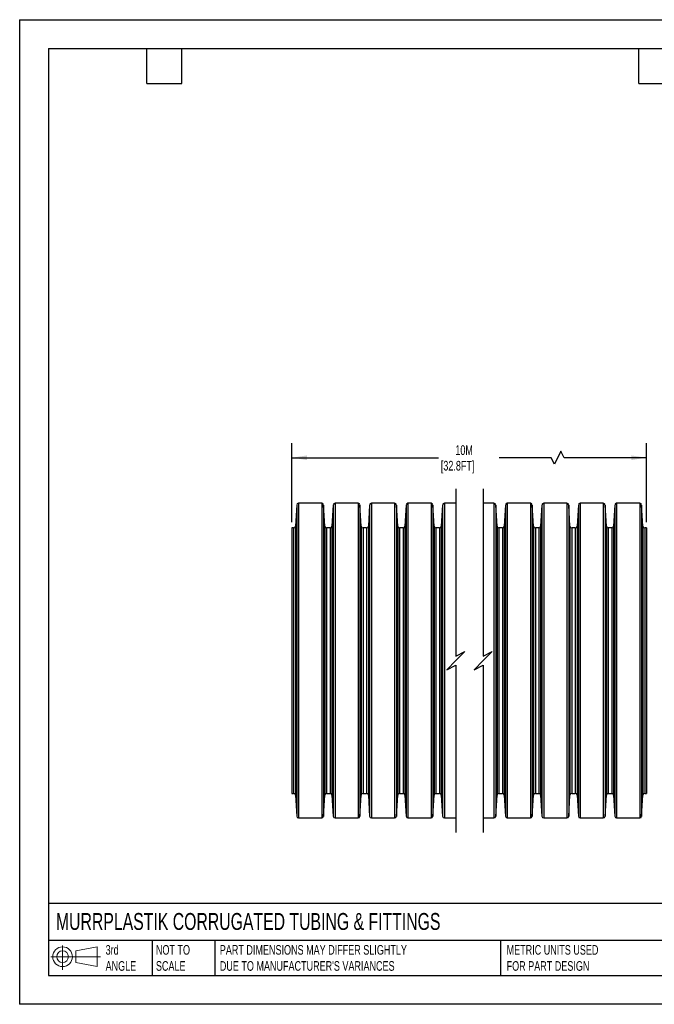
# Model space of a CAD drawing. Header units: millimetres. Extents: x 0 to 140, y 0 to 108.
# Tile 1 of 7: x 0 to 70, y 0 to 108. Entities that reach past the tile are written whole.
import ezdxf

# ---------------------------------------------------------------- set-up
doc = ezdxf.new("R2010")
doc.units = ezdxf.units.MM
doc.header["$LTSCALE"] = 0.5
doc.layers.add('DIMENSIONS', color=140, linetype='Continuous', lineweight=25)
doc.layers.add('TEXT', color=140, linetype='Continuous', lineweight=25)
doc.styles.add('SLDTEXTSTYLE0', font='TXT', dxfattribs={"width": 0.7})
doc.dimstyles.new('SLDDIMSTYLE0', dxfattribs={"dimtxt": 1.079004, "dimasz": 1.651, "dimexe": 0, "dimexo": 0.0625, "dimgap": 0.269751, "dimtad": 0, "dimtih": 1, "dimtoh": 1, "dimdec": 1, "dimrnd": 1e-09, "dimzin": 12, "dimdsep": 46, "dimtxsty": 'SLDTEXTSTYLE0', "dimsah": 1, "dimcen": 0.09, "dimadec": 0, "dimazin": 3, "dimtfac": 1, "dimtdec": 1, "dimtofl": 0, "dimtmove": 0, "dimatfit": 3, "dimfxl": 0, "dimfrac": 2, "dimtolj": 1, "dimtzin": 12, "dimarcsym": 0})

# ---------------------------------------------------------------- blocks, each defined once
blk = doc.blocks.new('Block11')
at = {"color": 7, "linetype": 'Continuous', "lineweight": 18}
for p, q in [((1.29, 2.66), (1.29, 0)), ((2.74, 2.08), (5.09, 2.52)), ((5.09, 2.52), (5.09, 0.37)), ((0, 1.44), (5.44, 1.44)), ((2.74, 0.8), (2.74, 2.08)), ((2.74, 0.8), (5.09, 0.37))]:
    blk.add_line(p, q, dxfattribs=at)
for radius in [1.08, 0.643]:
    blk.add_circle((1.29, 1.44), radius, dxfattribs=at)
blk = doc.blocks.new('Block12')
at = {"color": 7, "linetype": 'Continuous'}
blk.add_blockref('Block11', (0, 0), dxfattribs=at)
blk = doc.blocks.new('_D')
at = {"layer": 'DIMENSIONS'}
for p, q in [((29.87, 52.86), (29.87, 61.51)), ((59.39, 60.63), (58.68, 59.22)), ((59.74, 59.93), (59.39, 60.63)), ((68.77, 52.86), (68.77, 61.51)), ((29.87, 59.93), (45.97, 59.93)), ((58.33, 59.93), (52.62, 59.93)), ((58.68, 59.22), (58.33, 59.93)), ((68.77, 59.93), (59.74, 59.93))]:
    blk.add_line(p, q, dxfattribs=at)
for points in [[(29.87, 59.93), (31.52, 59.67), (31.52, 60.18)], [(68.77, 59.93), (67.12, 60.18), (67.12, 59.67)]]:
    blk.add_solid(points, dxfattribs=at)
at = {"layer": 'DIMENSIONS', "char_height": 1.058, "attachment_point": 1, "style": 'SLDTEXTSTYLE0'}
for s, insert in [('10M', (47.8, 61.29)), ('[32.8FT]', (46.21, 59.58))]:
    blk.add_mtext(s, dxfattribs=dict(at, insert=insert))

msp = doc.modelspace()

# ---------------------------------------------------------------- linework, layer by layer
at = {"color": 7, "linetype": 'Continuous'}
for p, q in [((0, 107.95), (0, 0)), ((0, 107.95), (139.7, 107.95)), ((139.7, 0), (0, 0))]:
    msp.add_line(p, q, dxfattribs=at)
for p, q in [((30.4, 54.74), (30.26, 52.41)), ((30.4, 54.74), (30.4, 20.61)), ((33.14, 54.93), (30.6, 54.93)), ((30.6, 54.93), (30.6, 20.43)), ((33.14, 54.93), (33.14, 20.43)), ((33.48, 52.41), (33.34, 54.74)), ((33.34, 54.74), (33.34, 20.61)), ((34.4, 54.74), (34.26, 52.41)), ((34.4, 54.74), (34.4, 20.61)), ((37.14, 54.93), (34.6, 54.93)), ((34.6, 54.93), (34.6, 20.43)), ((37.14, 54.93), (37.14, 20.43)), ((37.48, 52.41), (37.34, 54.74)), ((37.34, 54.74), (37.34, 20.61)), ((38.4, 54.74), (38.26, 52.41)), ((38.4, 54.74), (38.4, 20.61)), ((41.14, 54.93), (38.6, 54.93)), ((38.6, 54.93), (38.6, 20.43)), ((41.14, 54.93), (41.14, 20.43)), ((41.48, 52.41), (41.34, 54.74)), ((41.34, 54.74), (41.34, 20.61)), ((42.4, 54.74), (42.26, 52.41)), ((42.4, 54.74), (42.4, 20.61)), ((45.14, 54.93), (42.6, 54.93)), ((42.6, 54.93), (42.6, 20.43)), ((45.14, 54.93), (45.14, 20.43)), ((45.48, 52.41), (45.34, 54.74)), ((45.34, 54.74), (45.34, 20.61)), ((46.4, 54.74), (46.26, 52.41)), ((46.4, 54.74), (46.4, 20.61)), ((47.86, 54.93), (46.6, 54.93)), ((46.6, 54.93), (46.6, 20.43)), ((52.04, 54.93), (50.86, 54.93)), ((52.04, 54.93), (52.04, 20.43)), ((52.38, 52.41), (52.24, 54.74)), ((52.24, 54.74), (52.24, 20.61)), ((53.31, 54.74), (53.16, 52.41)), ((53.31, 54.74), (53.31, 20.61)), ((56.04, 54.93), (53.5, 54.93)), ((53.5, 54.93), (53.5, 20.43)), ((56.04, 54.93), (56.04, 20.43)), ((56.38, 52.41), (56.24, 54.74)), ((56.24, 54.74), (56.24, 20.61)), ((57.31, 54.74), (57.16, 52.41)), ((57.31, 54.74), (57.31, 20.61)), ((60.04, 54.93), (57.5, 54.93)), ((57.5, 54.93), (57.5, 20.43)), ((60.04, 54.93), (60.04, 20.43)), ((60.38, 52.41), (60.24, 54.74)), ((60.24, 54.74), (60.24, 20.61)), ((61.31, 54.74), (61.16, 52.41)), ((61.31, 54.74), (61.31, 20.61)), ((64.04, 54.93), (61.5, 54.93)), ((61.5, 54.93), (61.5, 20.43)), ((64.04, 54.93), (64.04, 20.43)), ((64.38, 52.41), (64.24, 54.74)), ((64.24, 54.74), (64.24, 20.61)), ((65.3, 54.74), (65.16, 52.41)), ((65.3, 54.74), (65.3, 20.61)), ((68.04, 54.93), (65.5, 54.93)), ((65.5, 54.93), (65.5, 20.43)), ((68.04, 54.93), (68.04, 20.43)), ((68.38, 52.41), (68.24, 54.74)), ((68.24, 54.74), (68.24, 20.61)), ((30.06, 52.23), (29.87, 52.23)), ((29.87, 52.23), (29.87, 23.13)), ((30.06, 52.23), (30.06, 23.13)), ((30.26, 52.41), (30.26, 22.94)), ((33.48, 52.41), (33.48, 22.94)), ((34.06, 52.23), (33.68, 52.23)), ((33.68, 52.23), (33.68, 23.13)), ((34.06, 52.23), (34.06, 23.13)), ((34.26, 52.41), (34.26, 22.94)), ((37.48, 52.41), (37.48, 22.94)), ((38.06, 52.23), (37.68, 52.23)), ((37.68, 52.23), (37.68, 23.13)), ((38.06, 52.23), (38.06, 23.13)), ((38.26, 52.41), (38.26, 22.94)), ((41.48, 52.41), (41.48, 22.94)), ((42.06, 52.23), (41.68, 52.23)), ((41.68, 52.23), (41.68, 23.13)), ((42.06, 52.23), (42.06, 23.13)), ((42.26, 52.41), (42.26, 22.94)), ((45.48, 52.41), (45.48, 22.94)), ((46.06, 52.23), (45.68, 52.23)), ((45.68, 52.23), (45.68, 23.13)), ((46.06, 52.23), (46.06, 23.13)), ((46.26, 52.41), (46.26, 22.94)), ((52.38, 52.41), (52.38, 22.94)), ((52.96, 52.23), (52.58, 52.23)), ((52.58, 52.23), (52.58, 23.13)), ((52.96, 52.23), (52.96, 23.13)), ((53.16, 52.41), (53.16, 22.94)), ((56.38, 52.41), (56.38, 22.94)), ((56.96, 52.23), (56.58, 52.23)), ((56.58, 52.23), (56.58, 23.13)), ((56.96, 52.23), (56.96, 23.13)), ((57.16, 52.41), (57.16, 22.94)), ((60.38, 52.41), (60.38, 22.94)), ((60.96, 52.23), (60.58, 52.23)), ((60.58, 52.23), (60.58, 23.13)), ((60.96, 52.23), (60.96, 23.13)), ((61.16, 52.41), (61.16, 22.94)), ((64.38, 52.41), (64.38, 22.94)), ((64.96, 52.23), (64.58, 52.23)), ((64.58, 52.23), (64.58, 23.13)), ((64.96, 52.23), (64.96, 23.13)), ((65.16, 52.41), (65.16, 22.94)), ((68.38, 52.41), (68.38, 22.94)), ((68.77, 52.23), (68.58, 52.23)), ((68.58, 52.23), (68.58, 23.13)), ((68.77, 52.23), (68.77, 23.13)), ((29.87, 23.13), (30.06, 23.13)), ((30.26, 22.94), (30.4, 20.61)), ((33.34, 20.61), (33.48, 22.94)), ((33.68, 23.13), (34.06, 23.13)), ((34.26, 22.94), (34.4, 20.61)), ((37.34, 20.61), (37.48, 22.94)), ((37.68, 23.13), (38.06, 23.13)), ((38.26, 22.94), (38.4, 20.61)), ((41.34, 20.61), (41.48, 22.94)), ((41.68, 23.13), (42.06, 23.13)), ((42.26, 22.94), (42.4, 20.61)), ((45.34, 20.61), (45.48, 22.94)), ((45.68, 23.13), (46.06, 23.13)), ((46.26, 22.94), (46.4, 20.61)), ((52.24, 20.61), (52.38, 22.94)), ((52.58, 23.13), (52.96, 23.13)), ((53.16, 22.94), (53.31, 20.61)), ((56.24, 20.61), (56.38, 22.94)), ((56.58, 23.13), (56.96, 23.13)), ((57.16, 22.94), (57.31, 20.61)), ((60.24, 20.61), (60.38, 22.94)), ((60.58, 23.13), (60.96, 23.13)), ((61.16, 22.94), (61.31, 20.61)), ((64.24, 20.61), (64.38, 22.94)), ((64.58, 23.13), (64.96, 23.13)), ((65.16, 22.94), (65.3, 20.61)), ((68.24, 20.61), (68.38, 22.94)), ((68.58, 23.13), (68.77, 23.13)), ((30.6, 20.43), (33.14, 20.43)), ((34.6, 20.43), (37.14, 20.43)), ((38.6, 20.43), (41.14, 20.43)), ((42.6, 20.43), (45.14, 20.43)), ((46.6, 20.43), (47.86, 20.43)), ((50.86, 20.43), (52.04, 20.43)), ((53.5, 20.43), (56.04, 20.43)), ((57.5, 20.43), (60.04, 20.43)), ((61.5, 20.43), (64.04, 20.43)), ((65.5, 20.43), (68.04, 20.43))]:
    msp.add_line(p, q)
for centre, start, end in [((30.6, 54.73), 89.9991, 175.0013), ((33.14, 54.73), 4.9996, 90.0005), ((34.6, 54.73), 89.9993, 175.0008), ((37.14, 54.73), 4.9996, 90.0005), ((38.6, 54.73), 89.9993, 175.0008), ((41.14, 54.73), 4.9992, 90.0007), ((42.6, 54.73), 89.9993, 175.0008), ((45.14, 54.73), 4.9992, 90.0007), ((46.6, 54.73), 89.9994, 175.0006), ((52.04, 54.73), 4.9993, 90.0006), ((53.5, 54.73), 89.9993, 175.0008), ((56.04, 54.73), 4.9992, 90.0007), ((57.5, 54.73), 89.9993, 175.0008), ((60.04, 54.73), 4.9996, 90.0005), ((61.5, 54.73), 89.9993, 175.0008), ((64.04, 54.73), 4.9992, 90.0007), ((65.5, 54.73), 89.9995, 175.0004), ((68.04, 54.73), 4.9996, 90.0005), ((30.06, 52.43), 270, 354.9996), ((33.68, 52.43), 184.9995, 270.0004), ((34.06, 52.43), 269.9998, 355), ((37.68, 52.43), 185, 270.0002), ((38.06, 52.43), 270, 354.9996), ((41.68, 52.43), 185, 270.0002), ((42.06, 52.43), 269.9999, 354.9998), ((45.68, 52.43), 185.0002, 270), ((46.06, 52.43), 269.9998, 354.9999), ((52.58, 52.43), 185.0001, 270.0002), ((52.96, 52.43), 269.9999, 354.9998), ((56.58, 52.43), 185.0002, 270), ((56.96, 52.43), 270.0003, 354.9996), ((60.58, 52.43), 185, 270.0002), ((60.96, 52.43), 270, 354.9996), ((64.58, 52.43), 184.9995, 270.0004), ((64.96, 52.43), 270, 354.9996), ((68.58, 52.43), 185.0004, 270), ((30.06, 22.93), 5.0004, 90), ((33.68, 22.93), 89.9996, 175.0005), ((34.06, 22.93), 5, 90.0002), ((37.68, 22.93), 89.9998, 175), ((38.06, 22.93), 5.0004, 90), ((41.68, 22.93), 89.9998, 175), ((42.06, 22.93), 5.0002, 90.0001), ((45.68, 22.93), 90, 174.9998), ((46.06, 22.93), 5.0001, 90.0002), ((52.58, 22.93), 89.9998, 174.9999), ((52.96, 22.93), 5.0002, 90.0001), ((56.58, 22.93), 90, 174.9998), ((56.96, 22.93), 5.0004, 89.9997), ((60.58, 22.93), 89.9998, 175), ((60.96, 22.93), 5.0004, 90), ((64.58, 22.93), 89.9996, 175.0005), ((64.96, 22.93), 5.0004, 90), ((68.58, 22.93), 90, 174.9996), ((30.6, 20.63), 184.9987, 270.0009), ((33.14, 20.63), 269.9995, 355.0004), ((34.6, 20.63), 184.9992, 270.0007), ((37.14, 20.63), 269.9995, 355.0004), ((38.6, 20.63), 184.9992, 270.0007), ((41.14, 20.63), 269.9993, 355.0008), ((42.6, 20.63), 184.9992, 270.0007), ((45.14, 20.63), 269.9993, 355.0008), ((46.6, 20.63), 184.9994, 270.0006), ((52.04, 20.63), 269.9994, 355.0007), ((53.5, 20.63), 184.9992, 270.0007), ((56.04, 20.63), 269.9993, 355.0008), ((57.5, 20.63), 184.9992, 270.0007), ((60.04, 20.63), 269.9995, 355.0004), ((61.5, 20.63), 184.9992, 270.0007), ((64.04, 20.63), 269.9993, 355.0008), ((65.5, 20.63), 184.9996, 270.0005), ((68.04, 20.63), 269.9995, 355.0004)]:
    msp.add_arc(centre, 0.2, start, end)
at = {"layer": 'DIMENSIONS', "color": 140}
for p, q in [((47.86, 56.51), (47.86, 38.18)), ((50.86, 56.51), (50.86, 38.18)), ((47.86, 38.18), (48.86, 38.68)), ((48.86, 38.68), (47.86, 37.68)), ((50.86, 38.18), (51.86, 38.68)), ((51.86, 38.68), (50.86, 37.68)), ((47.86, 37.68), (46.86, 36.68)), ((46.86, 36.68), (47.86, 37.18)), ((47.86, 37.18), (47.86, 18.84)), ((50.86, 37.68), (49.86, 36.68)), ((49.86, 36.68), (50.86, 37.18)), ((50.86, 37.18), (50.86, 18.84))]:
    msp.add_line(p, q, dxfattribs=at)
at = {"layer": 'TEXT'}
for p, q in [((3.17, 104.78), (136.52, 104.78)), ((3.17, 104.78), (3.17, 3.17)), ((13.97, 100.97), (13.97, 104.78)), ((17.78, 100.97), (17.78, 104.78)), ((67.94, 100.97), (67.94, 104.78)), ((13.97, 100.97), (17.78, 100.97)), ((67.94, 100.97), (71.75, 100.97)), ((136.52, 11.06), (3.17, 11.06)), ((136.52, 6.98), (3.17, 6.98)), ((14.52, 6.98), (14.52, 3.17)), ((21.42, 6.98), (21.42, 3.17)), ((52.74, 6.98), (52.74, 3.17)), ((3.17, 3.17), (136.52, 3.17))]:
    msp.add_line(p, q, dxfattribs=at)

# ---------------------------------------------------------------- block references
msp.add_blockref('Block12', (3.42, 3.78), dxfattribs=at)

# ---------------------------------------------------------------- texts
at = {"layer": 'TEXT', "attachment_point": 1, "style": 'SLDTEXTSTYLE0'}
for s, insert, char_height in [('MURRPLASTIK CORRUGATED TUBING & FITTINGS', (3.98, 10.01), 1.8521), ('3rd^JANGLE', (9.43, 6.5), 1.058), ('NOT TO^JSCALE', (14.95, 6.5), 1.0583), ("PART DIMENSIONS MAY DIFFER SLIGHTLY ^JDUE TO MANUFACTURER'S VARIANCES", (21.96, 6.5), 1.0583), ('METRIC UNITS USED ^JFOR PART DESIGN', (53.43, 6.5), 1.0583)]:
    msp.add_mtext(s, dxfattribs=dict(at, insert=insert, char_height=char_height))

# ---------------------------------------------------------------- dimensions: what is measured, and where the dimension line sits
at = {"layer": 'DIMENSIONS'}
dim = msp.add_linear_dim(base=(68.77, 59.93), p1=(29.87, 52.23), p2=(68.77, 52.23), text='10M\\P[32.8FT]', dimstyle='SLDDIMSTYLE0', dxfattribs=at)
dim.commit()
dim.dimension.update_dxf_attribs({"geometry": '_D', "text_midpoint": (49.3, 59.93), "dimtype": 160})

doc.saveas('drawing.dxf')
